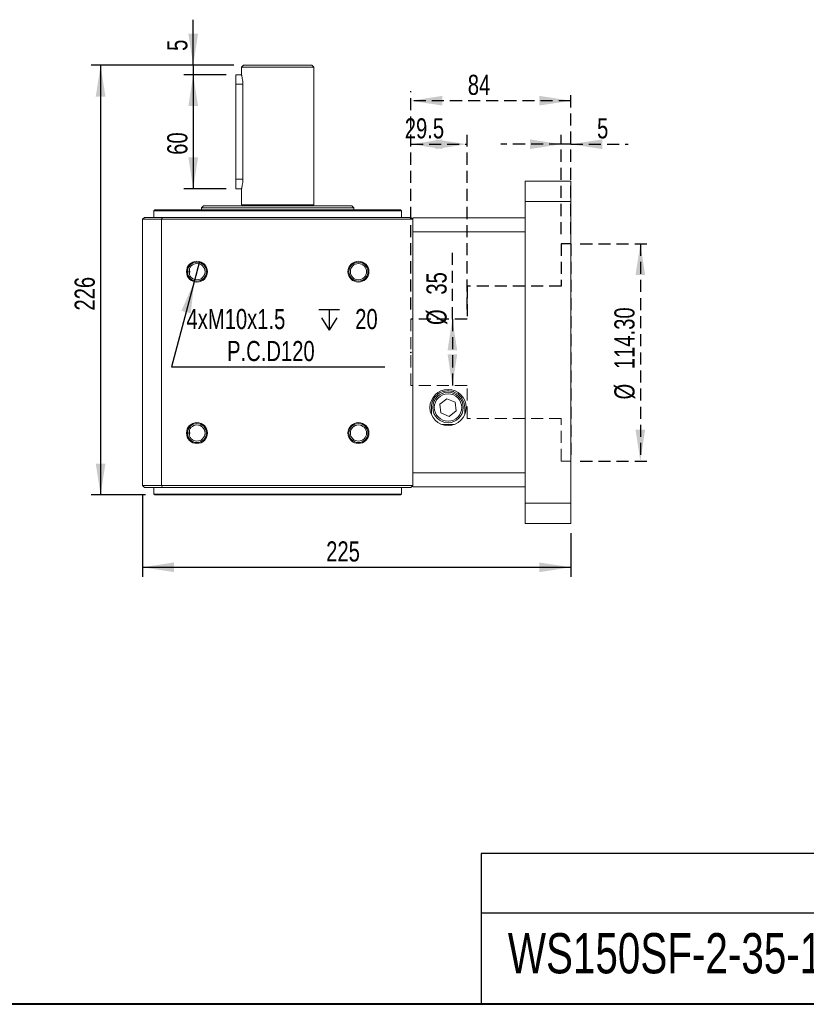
# Model space of a CAD drawing. Header units: millimetres. Extents: x 20 to 2245, y 23 to 1028.
# Tile 3 of 5: x 542 to 955, y 23 to 541. Entities that reach past the tile are written whole.
import ezdxf

# ---------------------------------------------------------------- set-up
doc = ezdxf.new("R2010")
doc.units = ezdxf.units.MM
doc.header["$LTSCALE"] = 5
doc.header["$PDSIZE"] = -1
doc.linetypes.add('HIDDEN', pattern=[1.905, 1.27, -0.635])
doc.layers.add('FORMAT', color=7, linetype='Continuous')
doc.layers.add('圖層6', color=7, linetype='HIDDEN')
doc.layers.add('圖層1', color=7, linetype='Continuous', lineweight=40)
doc.styles.add('SLDTEXTSTYLE0', font='TXT', dxfattribs={"width": 0.75})
doc.dimstyles.new('SLDDIMSTYLE0', dxfattribs={"dimtxt": 10.583333, "dimasz": 16.51, "dimexe": 0, "dimexo": 0.0625, "dimgap": 2.645833, "dimtad": 1, "dimrnd": 1e-09, "dimzin": 12, "dimdsep": 46, "dimtxsty": 'SLDTEXTSTYLE0', "dimsah": 1, "dimcen": 0.09, "dimadec": 0, "dimazin": 3, "dimtfac": 1, "dimtofl": 0, "dimtmove": 0, "dimatfit": 3, "dimfxl": 0, "dimfrac": 2, "dimtolj": 1, "dimtzin": 12, "dimarcsym": 0})
doc.dimstyles.new('SLDDIMSTYLE1', dxfattribs={"dimtxt": 10.583333, "dimasz": 16.51, "dimexe": 0, "dimexo": 0.0625, "dimgap": 2.645833, "dimtad": 1, "dimrnd": 1e-09, "dimzin": 12, "dimdsep": 46, "dimtxsty": 'SLDTEXTSTYLE0', "dimsah": 1, "dimcen": 0.09, "dimadec": 0, "dimazin": 3, "dimtfac": 1, "dimtmove": 0, "dimatfit": 0, "dimfxl": 0, "dimfrac": 2, "dimtolj": 1, "dimtzin": 12, "dimarcsym": 0})
doc.dimstyles.new('SLDDIMSTYLE2', dxfattribs={"dimtxt": 10.583333, "dimasz": 16.51, "dimexe": 0, "dimexo": 0.0625, "dimgap": 2.645833, "dimtad": 0, "dimtih": 1, "dimtoh": 1, "dimdec": 0, "dimrnd": 1e-09, "dimzin": 12, "dimdsep": 46, "dimtxsty": 'SLDTEXTSTYLE0', "dimblk1": 'NONE', "dimsah": 1, "dimcen": 0, "dimadec": 0, "dimazin": 3, "dimtfac": 1, "dimtmove": 0, "dimatfit": 3, "dimldrblk": 'NONE', "dimfxl": 0, "dimfrac": 2, "dimtolj": 1, "dimtzin": 12, "dimarcsym": 0})
doc.dimstyles.new('SLDDIMSTYLE6', dxfattribs={"dimtxt": 10.583333, "dimasz": 16.51, "dimexe": 0, "dimexo": 0.0625, "dimgap": 2.645833, "dimtad": 1, "dimdec": 1, "dimrnd": 1e-09, "dimzin": 12, "dimdsep": 46, "dimtxsty": 'SLDTEXTSTYLE0', "dimsah": 1, "dimcen": 0.09, "dimadec": 0, "dimazin": 3, "dimtfac": 1, "dimtdec": 1, "dimtofl": 0, "dimtmove": 0, "dimatfit": 3, "dimfxl": 0, "dimfrac": 2, "dimtolj": 1, "dimtzin": 12, "dimarcsym": 0})
doc.dimstyles.new('SLDDIMSTYLE7', dxfattribs={"dimtxt": 10.583333, "dimasz": 16.51, "dimexe": 0, "dimexo": 0.0625, "dimgap": 2.645833, "dimtad": 1, "dimrnd": 1e-09, "dimzin": 4, "dimdsep": 46, "dimtxsty": 'SLDTEXTSTYLE0', "dimsah": 1, "dimcen": 0.09, "dimadec": 0, "dimazin": 1, "dimtfac": 1, "dimtofl": 0, "dimtmove": 0, "dimatfit": 3, "dimfxl": 0, "dimfrac": 2, "dimtolj": 1, "dimtzin": 12, "dimarcsym": 0})

# ---------------------------------------------------------------- blocks, each defined once
blk = doc.blocks.new('_D_19')
at = {"layer": '圖層6'}
for p, q in [((826.47, 428.15), (826.47, 480.45)), ((831.47, 428.15), (831.47, 480.45)), ((826.47, 475.45), (794.72, 475.45)), ((831.47, 475.45), (826.47, 475.45)), ((831.47, 475.45), (861.69, 475.45))]:
    blk.add_line(p, q, dxfattribs=at)
for points in [[(826.47, 475.45), (809.96, 477.99), (809.96, 472.91)], [(831.47, 475.45), (847.98, 472.91), (847.98, 477.99)]]:
    blk.add_solid(points, dxfattribs=at)
at = {"layer": '圖層6', "insert": (845.28, 489.09, 0.1), "char_height": 10.58, "attachment_point": 1, "style": 'SLDTEXTSTYLE0'}
blk.add_mtext('5', dxfattribs=at)
blk = doc.blocks.new('_D_20')
at = {"layer": '圖層6'}
for p, q in [((747.47, 388.5), (747.47, 480.45)), ((776.97, 388.5), (776.97, 480.45)), ((747.47, 475.45), (776.97, 475.45))]:
    blk.add_line(p, q, dxfattribs=at)
for points in [[(747.47, 475.45), (763.98, 472.91), (763.98, 477.99)], [(776.97, 475.45), (760.46, 477.99), (760.46, 472.91)]]:
    blk.add_solid(points, dxfattribs=at)
at = {"layer": '圖層6', "insert": (744.25, 489.09, 0.1), "char_height": 10.583, "attachment_point": 1, "style": 'SLDTEXTSTYLE0'}
blk.add_mtext('29.5', dxfattribs=at)
blk = doc.blocks.new('_D_21')
at = {"layer": '圖層6'}
for p, q in [((747.47, 388.5), (747.47, 503.34)), ((831.47, 428.15), (831.47, 503.34)), ((831.47, 498.34), (747.47, 498.34))]:
    blk.add_line(p, q, dxfattribs=at)
for points in [[(747.47, 498.34), (763.98, 495.8), (763.98, 500.88)], [(831.47, 498.34), (814.96, 500.88), (814.96, 495.8)]]:
    blk.add_solid(points, dxfattribs=at)
at = {"layer": '圖層6', "insert": (777.36, 511.98, 0.1), "char_height": 10.583, "attachment_point": 1, "style": 'SLDTEXTSTYLE0'}
blk.add_mtext('84', dxfattribs=at)
blk = doc.blocks.new('_D_22')
at = {"layer": '圖層6'}
for p, q in [((836.47, 423.15), (873.02, 423.15)), ((868.02, 423.15), (868.02, 308.85)), ((836.47, 308.85), (873.02, 308.85))]:
    blk.add_line(p, q, dxfattribs=at)
for points in [[(868.02, 423.15), (865.48, 406.64), (870.56, 406.64)], [(868.02, 308.85), (870.56, 325.36), (865.48, 325.36)]]:
    blk.add_solid(points, dxfattribs=at)
at = {"layer": '圖層6', "char_height": 10.583, "attachment_point": 1, "rotation": 90, "style": 'SLDTEXTSTYLE0'}
for s, insert in [('114.30', (854.37, 357.2, 0.1)), ('%%c', (854.37, 341.22, 0.1))]:
    blk.add_mtext(s, dxfattribs=dict(at, insert=insert))
blk = doc.blocks.new('_D_23')
at = {"layer": '圖層6'}
for q in [(769.27, 420.58), (769.27, 348.5)]:
    blk.add_line((769.27, 383.5), q, dxfattribs=at)
for points in [[(769.27, 383.5), (766.73, 366.99), (771.81, 366.99)], [(769.27, 348.5), (771.81, 365.01), (766.73, 365.01)]]:
    blk.add_solid(points, dxfattribs=at)
at = {"layer": '圖層6', "char_height": 10.583, "attachment_point": 1, "rotation": 90, "style": 'SLDTEXTSTYLE0'}
for s, insert in [('35', (755.63, 396.35, 0.1)), ('%%c', (755.63, 380.38, 0.1))]:
    blk.add_mtext(s, dxfattribs=dict(at, insert=insert))
blk = doc.blocks.new('_D_24')
at = {"layer": 'FORMAT'}
for p, q in [((650.47, 512), (628.08, 512)), ((633.08, 512), (633.08, 452)), ((650.47, 452), (628.08, 452))]:
    blk.add_line(p, q, dxfattribs=at)
for points in [[(633.08, 512), (630.54, 495.49), (635.62, 495.49)], [(633.08, 452), (635.62, 468.51), (630.54, 468.51)]]:
    blk.add_solid(points, dxfattribs=at)
at = {"layer": 'FORMAT', "insert": (619.44, 469.89, 0.1), "char_height": 10.583, "attachment_point": 1, "rotation": 90, "style": 'SLDTEXTSTYLE0'}
blk.add_mtext('60', dxfattribs=at)
blk = doc.blocks.new('_D_25')
at = {"layer": 'FORMAT'}
for p, q in [((633.08, 517), (633.08, 540.94)), ((654.47, 517), (628.08, 517)), ((633.08, 517), (633.08, 512)), ((650.47, 512), (628.08, 512)), ((633.08, 512), (633.08, 480.25))]:
    blk.add_line(p, q, dxfattribs=at)
for points in [[(633.08, 517), (635.62, 533.51), (630.54, 533.51)], [(633.08, 512), (630.54, 495.49), (635.62, 495.49)]]:
    blk.add_solid(points, dxfattribs=at)
at = {"layer": 'FORMAT', "insert": (619.44, 524.54, 0.1), "char_height": 10.58, "attachment_point": 1, "rotation": 90, "style": 'SLDTEXTSTYLE0'}
blk.add_mtext('5', dxfattribs=at)
blk = doc.blocks.new('_D_26')
at = {"layer": 'FORMAT'}
for p, q in [((654.47, 517), (579.42, 517)), ((584.42, 517), (584.42, 291)), ((607.97, 291), (579.42, 291))]:
    blk.add_line(p, q, dxfattribs=at)
for points in [[(584.42, 517), (581.88, 500.49), (586.96, 500.49)], [(584.42, 291), (586.96, 307.51), (581.88, 307.51)]]:
    blk.add_solid(points, dxfattribs=at)
at = {"layer": 'FORMAT', "insert": (570.77, 387.98, 0.1), "char_height": 10.583, "attachment_point": 1, "rotation": 90, "style": 'SLDTEXTSTYLE0'}
blk.add_mtext('226', dxfattribs=at)
blk = doc.blocks.new('_D_27')
at = {"layer": 'FORMAT'}
for p, q in [((606.47, 291), (606.47, 247.97)), ((831.47, 271), (831.47, 247.97)), ((606.47, 252.97), (831.47, 252.97))]:
    blk.add_line(p, q, dxfattribs=at)
for points in [[(606.47, 252.97), (622.98, 250.43), (622.98, 255.51)], [(831.47, 252.97), (814.96, 255.51), (814.96, 250.43)]]:
    blk.add_solid(points, dxfattribs=at)
at = {"layer": 'FORMAT', "insert": (702.95, 266.61, 0.1), "char_height": 10.583, "attachment_point": 1, "style": 'SLDTEXTSTYLE0'}
blk.add_mtext('225', dxfattribs=at)
blk = doc.blocks.new('SW_SYMBOL_HOLE_DEPTH')
at = {"layer": 'FORMAT', "color": 0}
for p, q in [((0, 4375), (4000, 4375)), ((2000, 4375), (2000, 375)), ((500, 2775), (2000, 375)), ((3500, 2775), (2000, 375))]:
    blk.add_line(p, q, dxfattribs=at)
blk = doc.blocks.new('_D_28')
at = {"layer": 'FORMAT'}
for p, q in [((636.47, 413.74), (633.62, 403.11)), ((633.62, 403.11), (621.63, 358.35)), ((621.63, 358.35), (733.77, 358.35))]:
    blk.add_line(p, q, dxfattribs=at)
blk.add_solid([(633.62, 403.11), (626.89, 387.82), (631.8, 386.51)], dxfattribs=at)
at = {"layer": 'FORMAT', "xscale": 0.0027037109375, "yscale": 0.0027037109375, "zscale": 0.0027037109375}
blk.add_blockref('SW_SYMBOL_HOLE_DEPTH', (699.1, 376.64), dxfattribs=at)
at = {"layer": 'FORMAT', "char_height": 10.583, "attachment_point": 1, "style": 'SLDTEXTSTYLE0'}
for s, insert in [('4xM10x1.5', (629.56, 388.81, 0.1)), ('20', (718.2, 388.81, 0.1)), ('P.C.D120', (650.88, 372, 0.1))]:
    blk.add_mtext(s, dxfattribs=dict(at, insert=insert))
blk = doc.blocks.new('_NONE')

msp = doc.modelspace()

# ---------------------------------------------------------------- linework, layer by layer
at = {"color": 7, "linetype": 'Continuous', "lineweight": 15}
for p, q in [((659.469, 517), (658.469, 516)), ((658.469, 516), (658.469, 512)), ((696.469, 516), (658.469, 516)), ((659.469, 517), (695.469, 517)), ((696.469, 516), (695.469, 517)), ((696.469, 443.6), (696.469, 516)), ((658.469, 512), (655.469, 512)), ((655.469, 507), (655.469, 512)), ((655.469, 457), (655.469, 507)), ((659.139, 507), (659.139, 457)), ((655.469, 452), (655.469, 457)), ((831.47, 456), (807.47, 456)), ((807.47, 456), (807.47, 445.372)), ((831.47, 456), (831.47, 445.372)), ((655.469, 452), (658.469, 452)), ((658.469, 452), (658.469, 443.6)), ((807.47, 445.372), (831.47, 445.372)), ((807.47, 445.372), (807.47, 286.627)), ((831.47, 445.372), (831.47, 286.627)), ((612.969, 441), (612.469, 440.5)), ((612.469, 440.5), (612.469, 437)), ((742.469, 440.5), (612.469, 440.5)), ((612.969, 441), (741.969, 441)), ((638.469, 443), (637.469, 442)), ((637.469, 442), (637.469, 441)), ((717.469, 442), (637.469, 442)), ((638.469, 443), (716.469, 443)), ((696.469, 443.6), (658.469, 443.6)), ((717.469, 442), (716.469, 443)), ((717.469, 441), (717.469, 442)), ((742.469, 440.5), (741.969, 441)), ((742.469, 437), (742.469, 440.5)), ((607.469, 437), (606.469, 436)), ((616.469, 436), (606.469, 436)), ((606.469, 296), (606.469, 436)), ((607.469, 437), (616.883, 437)), ((616.469, 436), (616.883, 437)), ((616.469, 436), (616.469, 296)), ((748.47, 436), (616.469, 436)), ((616.883, 437), (747.47, 437)), ((748.47, 436), (747.47, 437)), ((807.47, 436.75), (748.47, 436.75)), ((748.47, 436), (748.47, 436.75)), ((748.47, 436), (748.47, 296)), ((748.47, 429.399), (807.47, 429.399)), ((758.219, 333.302), (758.219, 337)), ((766.377, 341.647), (762.648, 338.811)), ((762.648, 338.811), (763.24, 334.163)), ((770.698, 339.836), (766.377, 341.647)), ((771.29, 335.189), (770.698, 339.836)), ((775.719, 337), (775.719, 333.298)), ((776.469, 336.862), (776.469, 337.138)), ((763.24, 334.163), (767.561, 332.352)), ((767.561, 332.352), (771.29, 335.189)), ((770.163, 328.052), (763.777, 328.052)), ((807.47, 302.601), (748.47, 302.601)), ((606.469, 296), (616.469, 296)), ((607.469, 295), (606.469, 296)), ((616.883, 295), (616.469, 296)), ((616.469, 296), (748.47, 296)), ((748.47, 296), (747.47, 295)), ((748.47, 295.25), (748.47, 296)), ((748.47, 295.25), (807.47, 295.25)), ((616.883, 295), (607.469, 295)), ((612.469, 295), (612.469, 291.5)), ((612.469, 291.5), (612.969, 291)), ((612.469, 291.5), (742.469, 291.5)), ((741.969, 291), (612.969, 291)), ((747.47, 295), (616.883, 295)), ((741.969, 291), (742.469, 291.5)), ((742.469, 291.5), (742.469, 295)), ((831.47, 286.627), (807.47, 286.627)), ((807.47, 286.627), (807.47, 276)), ((831.47, 286.627), (831.47, 276)), ((807.47, 276), (831.47, 276))]:
    msp.add_line(p, q, dxfattribs=at)
at = {"color": 8, "linetype": 'Continuous', "lineweight": 15}
for p, q in [((655.469, 507), (659.139, 507)), ((655.469, 457), (659.139, 457))]:
    msp.add_line(p, q, dxfattribs=at)
at = {"color": 7, "linetype": 'Continuous', "lineweight": 15}
for centre, radius in [((635.042, 408.426), 5.5), ((635.042, 408.426), 5), ((635.042, 408.426), 4.25), ((719.895, 408.426), 5.5), ((719.895, 408.426), 5), ((719.895, 408.426), 4.25), ((766.97, 337), 9.5), ((766.969, 337), 8), ((766.969, 337), 7.2), ((635.042, 323.573), 5.5), ((635.042, 323.573), 5), ((635.042, 323.573), 4.25), ((719.895, 323.573), 5.5), ((719.895, 323.573), 5), ((719.895, 323.573), 4.25)]:
    msp.add_circle(centre, radius, dxfattribs=at)
for centre, start, end in [((658.469, 443.3), 270, 90), ((696.469, 443.3), 90, 270)]:
    msp.add_arc(centre, 0.3, start, end, dxfattribs=at)
for points, knots in [([(658.484, 511.941), (658.48, 511.958), (658.461, 512.031), (658.572, 511.607), (658.778, 510.709), (659.009, 509.349), (659.127, 508.029), (659.136, 507.231), (659.139, 507)], [0, 0, 0, 0, 0.0633845, 0.2705372, 0.4797644, 0.6952404, 0.9119029, 1, 1, 1, 1]), ([(659.139, 457), (659.124, 456.449), (659.094, 455.347), (658.886, 453.869), (658.658, 452.738), (658.488, 452.072), (658.485, 452.062), (658.484, 452.058)], [0, 0, 0, 0, 0.2097342, 0.4192898, 0.6334637, 0.8509045, 1, 1, 1, 1]), ([(630.969, 407.214), (631.044, 407.401), (631.11, 407.592), (631.205, 407.996), (631.234, 408.21), (631.235, 408.53), (631.228, 408.638), (631.202, 408.849), (631.183, 408.952), (631.111, 409.256), (631.044, 409.451), (630.969, 409.638)], [0, 0, 0, 0, 0.25, 0.25, 0.5, 0.5, 0.625, 0.625, 0.75, 0.75, 1, 1, 1, 1]), ([(775.719, 337), (775.702, 337.421), (775.666, 338.316), (775.319, 339.76), (774.717, 341.162), (773.889, 342.414), (772.907, 343.485), (771.693, 344.417), (770.347, 345.119), (768.939, 345.561), (767.817, 345.729), (766.296, 345.778), (764.37, 345.488), (762.055, 344.382), (760.167, 342.691), (758.989, 340.788), (758.387, 338.956), (758.228, 337.753), (758.22, 337.118), (758.219, 337)], [0, 0, 0, 0, 0.05821, 0.1235136, 0.1887312, 0.2399686, 0.291157, 0.3427932, 0.3943824, 0.4385987, 0.4828031, 0.5004636, 0.5812809, 0.6619839, 0.7455712, 0.8393588, 0.9113776, 0.9835041, 1, 1, 1, 1]), ([(630.969, 322.362), (631.044, 322.548), (631.11, 322.739), (631.205, 323.144), (631.234, 323.358), (631.235, 323.677), (631.228, 323.785), (631.202, 323.996), (631.183, 324.099), (631.111, 324.403), (631.044, 324.598), (630.969, 324.785)], [0, 0, 0, 0, 0.25, 0.25, 0.5, 0.5, 0.625, 0.625, 0.75, 0.75, 1, 1, 1, 1])]:
    msp.add_open_spline(points, degree=3, knots=knots, dxfattribs=at)
at = {"layer": 'FORMAT'}
for p, q in [((1184.364, 102.445), (784.364, 102.445)), ((784.364, 102.445), (784.364, 23.158)), ((784.364, 71.189), (1184.364, 71.189))]:
    msp.add_line(p, q, dxfattribs=at)
at = {"layer": '圖層1'}
msp.add_line((1184.364, 23.158), (20.67, 23.158), dxfattribs=at)
at = {"layer": '圖層6'}
for p, q in [((831.47, 423.15), (826.47, 423.15)), ((826.47, 423.15), (826.47, 400.838)), ((831.47, 423.15), (831.47, 308.85)), ((826.47, 400.838), (776.97, 400.838)), ((776.97, 400.838), (776.97, 383.5)), ((776.97, 383.5), (747.47, 383.5))]:
    msp.add_line(p, q, dxfattribs=at)
at = {"layer": '圖層6', "color": 7, "linetype": 'HIDDEN', "lineweight": 0}
for p, q in [((747.47, 383.5), (747.47, 348.5)), ((776.97, 348.5), (747.47, 348.5)), ((776.97, 331.161), (776.97, 348.5)), ((826.47, 331.161), (776.97, 331.161)), ((826.47, 308.85), (826.47, 331.161)), ((831.47, 308.85), (826.47, 308.85))]:
    msp.add_line(p, q, dxfattribs=at)
at = {"layer": '圖層6'}
msp.add_point((747.47, 366), dxfattribs=at)

# ---------------------------------------------------------------- texts
at = {"layer": '圖層6', "insert": (798.408, 60.595), "char_height": 21.16667, "attachment_point": 1, "style": 'SLDTEXTSTYLE0'}
msp.add_mtext('WS150SF-2-35-114.3-200-M12', dxfattribs=at)

# ---------------------------------------------------------------- dimensions: what is measured, and where the dimension line sits
at = {"layer": 'FORMAT'}
for base, p1, p2, dimstyle, picture, middle in [((633.081, 512), (659.469, 517), (655.469, 512), 'SLDDIMSTYLE1', '_D_25', (633.081, 532.738)), ((584.416, 291), (659.469, 517), (612.969, 291), 'SLDDIMSTYLE0', '_D_26', (584.416, 404)), ((633.081, 452), (655.469, 512), (655.469, 452), 'SLDDIMSTYLE0', '_D_24', (633.081, 482))]:
    dim = msp.add_linear_dim(base=base, p1=p1, p2=p2, angle=90, dimstyle=dimstyle, dxfattribs=at)
    dim.commit()
    dim.dimension.update_dxf_attribs({"geometry": picture, "text_midpoint": middle, "dimtype": 160})
dim = msp.add_diameter_dim_2p(p1=(636.466, 413.739), p2=(633.619, 403.114), text='4xM10x1.5{\\fGDT;x} 20\\PP.C.D120', dimstyle='SLDDIMSTYLE2', override={"dimpost": '<>'}, dxfattribs=at)
dim.commit()
dim.dimension.update_dxf_attribs({"geometry": '_D_28', "text_midpoint": (681.668, 375.17), "dimtype": 163})
dim = msp.add_linear_dim(base=(831.47, 252.97), p1=(606.469, 296), p2=(831.47, 276), dimstyle='SLDDIMSTYLE0', dxfattribs=at)
dim.commit()
dim.dimension.update_dxf_attribs({"geometry": '_D_27', "text_midpoint": (718.969, 252.97), "dimtype": 160})
at = {"layer": '圖層6'}
for base, p1, p2, dimstyle, picture, middle in [((747.47, 498.337), (831.47, 423.15), (747.47, 383.5), 'SLDDIMSTYLE0', '_D_21', (789.47, 498.337)), ((776.97, 475.446), (747.47, 383.5), (776.97, 383.5), 'SLDDIMSTYLE6', '_D_20', (762.22, 475.446)), ((826.47, 475.446), (831.47, 423.15), (826.47, 423.15), 'SLDDIMSTYLE1', '_D_19', (853.486, 475.446))]:
    dim = msp.add_linear_dim(base=base, p1=p1, p2=p2, dimstyle=dimstyle, dxfattribs=at)
    dim.commit()
    dim.dimension.update_dxf_attribs({"geometry": picture, "text_midpoint": middle, "dimtype": 160})
for base, p1, p2, dimstyle, picture, middle in [((769.271, 348.5), (776.97, 383.5), (776.97, 348.5), 'SLDDIMSTYLE0', '_D_23', (769.271, 400.479)), ((868.015, 308.85), (831.47, 423.15), (831.47, 308.85), 'SLDDIMSTYLE7', '_D_22', (868.015, 375))]:
    dim = msp.add_linear_dim(base=base, p1=p1, p2=p2, angle=90, text='%%c<>', dimstyle=dimstyle, dxfattribs=at)
    dim.commit()
    dim.dimension.update_dxf_attribs({"geometry": picture, "text_midpoint": middle, "dimtype": 160})

doc.saveas('drawing.dxf')
